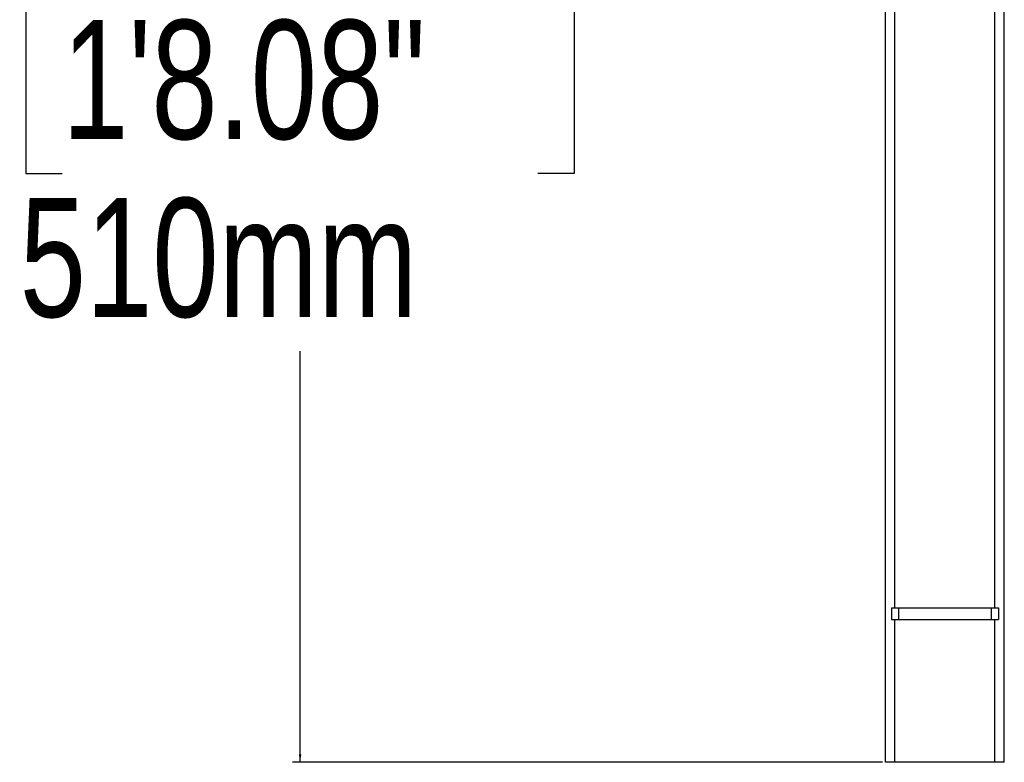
# Model space of a CAD drawing. Header units: millimetres. Extents: x 20 to 22981, y 40 to 19992.
# Tile 109 of 158: x 16907 to 17735, y 1098 to 1723. Entities that reach past the tile are written whole.
import ezdxf

# ---------------------------------------------------------------- set-up
doc = ezdxf.new("R2010")
doc.units = ezdxf.units.MM
doc.header["$LTSCALE"] = 2
doc.layers.add('COMPONENT_GEOMETRY', color=7, linetype='Continuous')
doc.styles.add('SLDTEXTSTYLE0', font='TXT', dxfattribs={"width": 0.75})
doc.dimstyles.new('SLDDIMSTYLE1', dxfattribs={"dimtxt": 100, "dimasz": 6.604, "dimexe": 0, "dimexo": 0.0625, "dimgap": 25, "dimtad": 0, "dimtih": 1, "dimtoh": 1, "dimdec": 1, "dimrnd": 1e-09, "dimzin": 12, "dimdsep": 46, "dimtxsty": 'SLDTEXTSTYLE0', "dimsah": 1, "dimcen": 0.09, "dimadec": 0, "dimazin": 3, "dimtfac": 1, "dimtdec": 1, "dimtofl": 0, "dimtmove": 0, "dimatfit": 3, "dimfxl": 1, "dimfrac": 2, "dimtolj": 1, "dimtzin": 12, "dimarcsym": 0})

# ---------------------------------------------------------------- blocks, each defined once
blk = doc.blocks.new('_D_7')
at = {"layer": 'COMPONENT_GEOMETRY', "color": 7}
for p, q in [((17484.66, 2118.49), (17136.53, 2118.49)), ((17142.88, 2118.49), (17142.88, 1772.83)), ((16942.82, 1752.52), (16912.35, 1752.52)), ((16912.35, 1752.52), (16912.35, 1593.77)), ((17342.95, 1752.52), (17373.42, 1752.52)), ((17373.42, 1752.52), (17373.42, 1593.77)), ((16912.35, 1593.77), (16942.82, 1593.77)), ((17373.42, 1593.77), (17342.95, 1593.77)), ((17142.88, 1098.49), (17142.88, 1444.15)), ((17632.66, 1098.49), (17136.53, 1098.49))]:
    blk.add_line(p, q, dxfattribs=at)
for points in [[(17142.88, 2118.49), (17141.87, 2111.89), (17143.9, 2111.89)], [(17142.88, 1098.49), (17143.9, 1105.1), (17141.87, 1105.1)]]:
    blk.add_solid(points, dxfattribs=at)
at = {"layer": 'COMPONENT_GEOMETRY', "color": 7, "char_height": 100, "attachment_point": 1, "style": 'SLDTEXTSTYLE0'}
for s, insert in [('1\'8.08"', (16942.82, 1722.68)), ('510mm', (16907.05, 1573.06))]:
    blk.add_mtext(s, dxfattribs=dict(at, insert=insert))

msp = doc.modelspace()

# ---------------------------------------------------------------- linework, layer by layer
at = {"color": 7, "linetype": 'Continuous', "lineweight": 25}
for p, q in [((17635.2, 1098.49), (17635.2, 2098.49)), ((17643.2, 1228.49), (17643.2, 2098.49)), ((17727.2, 1228.49), (17727.2, 2098.49)), ((17735.2, 1098.49), (17735.2, 2098.49)), ((17640.2, 1228.49), (17640.2, 1218.49)), ((17640.2, 1228.49), (17646.2, 1228.49)), ((17646.2, 1228.49), (17646.2, 1218.49)), ((17646.2, 1228.49), (17724.2, 1228.49)), ((17724.2, 1228.49), (17724.2, 1218.49)), ((17724.2, 1228.49), (17730.2, 1228.49)), ((17730.2, 1228.49), (17730.2, 1218.49)), ((17640.2, 1218.49), (17646.2, 1218.49)), ((17643.2, 1098.49), (17643.2, 1218.49)), ((17646.2, 1218.49), (17724.2, 1218.49)), ((17724.2, 1218.49), (17730.2, 1218.49)), ((17727.2, 1098.49), (17727.2, 1218.49)), ((17643.2, 1098.49), (17635.2, 1098.49)), ((17727.2, 1098.49), (17643.2, 1098.49)), ((17735.2, 1098.49), (17727.2, 1098.49))]:
    msp.add_line(p, q, dxfattribs=at)

# ---------------------------------------------------------------- dimensions: what is measured, and where the dimension line sits
at = {"layer": 'COMPONENT_GEOMETRY', "color": 7}
dim = msp.add_linear_dim(base=(17142.88, 1098.49), p1=(17487.2, 2118.49), p2=(17635.2, 1098.49), angle=90, dimstyle='SLDDIMSTYLE1', dxfattribs=at)
dim.commit()
dim.dimension.update_dxf_attribs({"geometry": '_D_7', "text_midpoint": (17142.88, 1608.49), "dimtype": 160})

doc.saveas('drawing.dxf')
